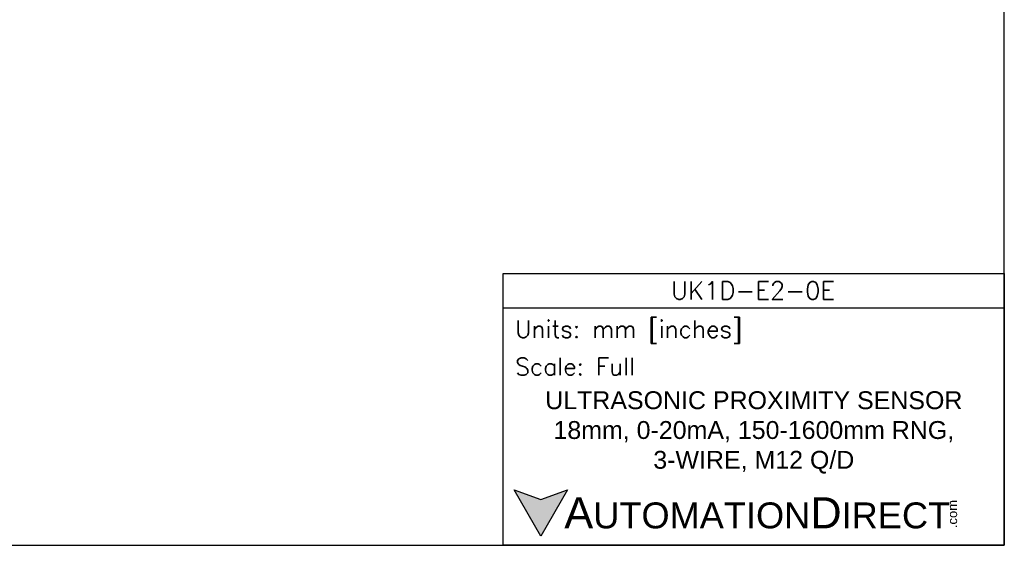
# Model space of a CAD drawing. Header units: inches. Extents: x 0 to 279, y 0 to 216.
# Tile 2 of 8: x 100 to 279, y 0 to 95. Entities that reach past the tile are written whole.
import ezdxf

# ---------------------------------------------------------------- set-up
doc = ezdxf.new("R2010")
doc.units = ezdxf.units.IN
doc.header["$LTSCALE"] = 10
doc.header["$MEASUREMENT"] = 0
doc.layers.add('Text', color=140, linetype='Continuous')
doc.styles.add('\\M+2ABAC\\M+2A6A11', font='txt')
doc.styles.add('ROMANS', font='romans.shx')

msp = doc.modelspace()

# ---------------------------------------------------------------- hatches: boundary and pattern name
at = {"layer": 'Text'}
msp.add_hatch(color=256, dxfattribs=at).paths.add_polyline_path([(199.93, 10.07), (195.08, 8.31), (190.23, 10.07), (195.08, 1.67)])

# ---------------------------------------------------------------- linework, layer by layer
at = {"layer": 'Defpoints'}
msp.add_lwpolyline([(279.4, 215.9), (0, 215.9), (0, 0), (279.4, 0)], close=True, dxfattribs=at)
at = {"layer": 'Text'}
msp.add_line((188.28, 43.12), (279.4, 43.12), dxfattribs=at)
for points in [[(188.28, 0), (188.28, 49.4), (279.4, 49.4), (279.4, 0)], [(199.93, 10.07), (195.08, 1.67), (190.23, 10.07), (195.08, 8.31)]]:
    msp.add_lwpolyline(points, close=True, dxfattribs=at)

# ---------------------------------------------------------------- texts
at = {"layer": 'Text', "linetype": 'Continuous', "insert": (233.7, 46.3), "char_height": 3.248, "width": 61.1425, "attachment_point": 5, "style": 'ROMANS'}
msp.add_mtext('UK1D-E2-0E', dxfattribs=at)
at = {"layer": 'Text', "attachment_point": 4}
for s, insert, char_height, width, style in [(' Units: mm [inches]', (188.28, 38.75), 3.1404, 91.118, 'ROMANS'), (' Scale: Full', (188.28, 32.47), 3.1404, 91.118, 'ROMANS'), ('{\\fArial|b0|i0|c0|p34;     \\H1.2x;A\\H0.8333x;UTOMATION\\H1.2x;D\\H0.8333x;IRECT}', (190.23, 5.87), 4.7106, 79.7962, '\\M+2ABAC\\M+2A6A11')]:
    msp.add_mtext(s, dxfattribs=dict(at, insert=insert, char_height=char_height, width=width, style=style))
at = {"layer": 'Text', "linetype": 'Continuous', "insert": (233.84, 20.5), "char_height": 3.2482, "width": 87.1777, "attachment_point": 5}
msp.add_mtext('{\\fArial|b0|i0|c0|p34;ULTRASONIC PROXIMITY SENSOR\\P18mm, 0-20mA, 150-1600mm RNG, \\P3-WIRE, M12 Q/D}', dxfattribs=at)
at = {"layer": 'Text', "insert": (269.12, 3.11), "char_height": 1.6958, "width": 5.0253, "attachment_point": 1, "rotation": 90, "style": '\\M+2ABAC\\M+2A6A11'}
msp.add_mtext('{\\fArial|b0|i0|c0|p34;.com}', dxfattribs=at)

doc.saveas('drawing.dxf')
